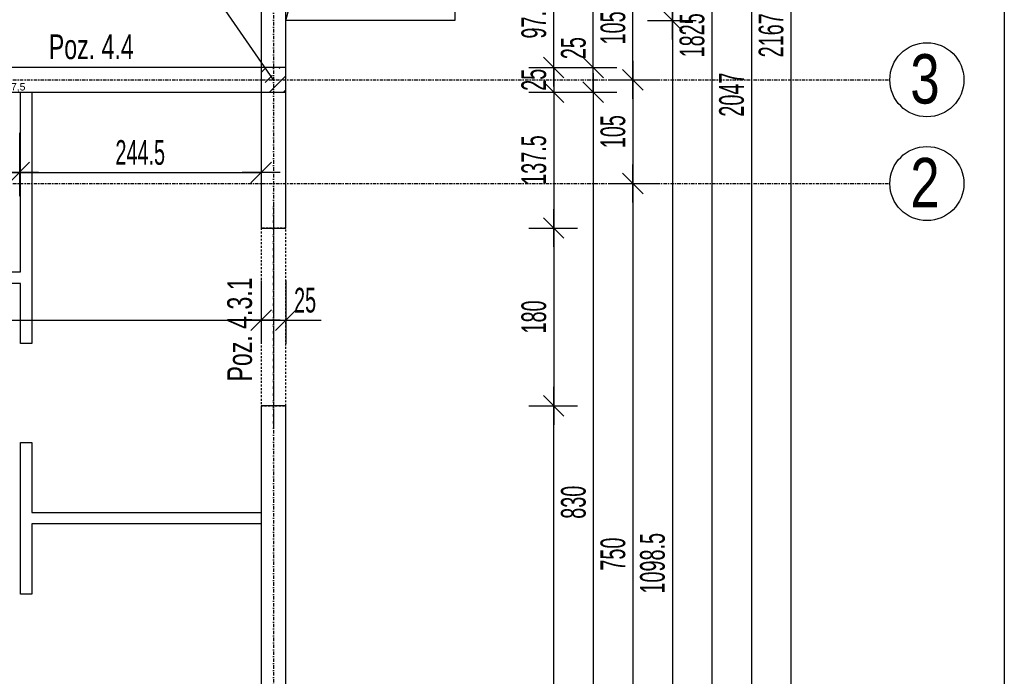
# Model space of a CAD drawing. Header units: millimetres. Extents: x -6373 to 10868, y -2819 to 2013.
# Tile 33 of 67: x -3297 to -2301, y -492 to 172. Entities that reach past the tile are written whole.
import ezdxf

# ---------------------------------------------------------------- set-up
doc = ezdxf.new("R2010")
doc.units = ezdxf.units.MM
doc.header["$LTSCALE"] = 10
doc.linetypes.add('MO', pattern=[0.7, 0.35, -0.17, 0.01, -0.17])
doc.linetypes.add('MP', pattern=[0.36, 0.2, -0.16])
doc.layers.add('BA_obw', color=230, linetype='Continuous', plot=False)
for name, color, linetype in [('BA_szr', 1, 'Continuous'), ('BA_txs', 2, 'Continuous'), ('BA_wym', 1, 'Continuous'), ('BD_lpm', 1, 'MP'), ('BD_osm', 1, 'MO'), ('BD_txs', 2, 'Continuous'), ('BD_wic', 1, 'Continuous'), ('BD_wig', 3, 'Continuous'), ('BZ_odn', 1, 'Continuous')]:
    doc.layers.add(name, color=color, linetype=linetype)
doc.layers.add('Nowe_A-Przebicia_Nr_pióra__1', color=7, linetype='Continuous', lineweight=13)
doc.styles.add('BIKTS', font='bikromsw.shx', dxfattribs={"width": 0.8})
doc.styles.add('BIKWYM', font='bikromsw.shx', dxfattribs={"width": 0.6})
doc.styles.add('STYL_AUTOMATYCZNY_1', font='arial.ttf')
doc.dimstyles.new('BA_KR_100_cm', dxfattribs={"dimtxt": 25, "dimasz": 1.666667, "dimexe": 24, "dimexo": 0, "dimgap": 0, "dimtad": 0, "dimdec": 1, "dimrnd": 0.5, "dimzin": 9, "dimdsep": 46, "dimtxsty": 'BIKWYM', "dimblk": 'WYM-KR', "dimcen": 0, "dimdle": 20, "dimclrd": 256, "dimclre": 256, "dimclrt": 2, "dimadec": 0, "dimazin": 0, "dimtfac": 0.033333, "dimtdec": 1, "dimtmove": 0, "dimatfit": 3, "dimldrblk": 'WYM-KR', "dimfxl": 25, "dimfxlon": 1, "dimtvp": 0.8, "dimtolj": 1, "dimarcsym": 0})
doc.dimstyles.new('BZ_ST_100_cm', dxfattribs={"dimtxt": 25, "dimasz": 1.666667, "dimexe": 24, "dimexo": 0, "dimgap": 0, "dimtad": 0, "dimdec": 1, "dimrnd": 0.5, "dimdsep": 46, "dimtxsty": 'BIKWYM', "dimblk": 'WYM-ST', "dimcen": 0, "dimdle": 20, "dimclrd": 256, "dimclre": 256, "dimclrt": 7, "dimadec": 0, "dimazin": 0, "dimtfac": 0.033333, "dimtdec": 1, "dimtix": 1, "dimtmove": 2, "dimatfit": 3, "dimldrblk": 'WYM-ST', "dimfxl": 25, "dimfxlon": 1, "dimtvp": 0.8, "dimtolj": 1, "dimtzin": 0, "dimarcsym": 0})

# ---------------------------------------------------------------- blocks, each defined once
blk = doc.blocks.new('WYM-ST')
blk.add_hatch(color=256).paths.add_polyline_path([(-13, 2.88), (0, 0), (-13, -2.88)])
blk.add_lwpolyline([(0, 0), (-13, 2.88), (-13, -2.88), (0, 0)])
blk = doc.blocks.new('WYM-KR')
at = {"color": 7, "linetype": 'ByBlock'}
blk.add_line((6.24, 6.24), (-6.24, -6.24), dxfattribs=at)
at = {"linetype": 'ByBlock'}
blk.add_line((11.52, 0), (-11.52, 0), dxfattribs=at)
blk = doc.blocks.new('*D142')
at = {"layer": 'BA_wym', "lineweight": -2}
for p, q in [((-2781.41, 221.35), (-2732.41, 221.35)), ((-2756.41, 125.52), (-2756.41, 219.69)), ((-2781.41, 123.85), (-2732.41, 123.85))]:
    blk.add_line(p, q, dxfattribs=at)
at = {"layer": 'Defpoints', "color": 0}
for p in [(-3027.41, 221.35), (-2756.41, 221.35), (-3027.41, 123.85)]:
    blk.add_point(p, dxfattribs=at)
at = {"layer": 'BA_wym', "lineweight": -2, "xscale": 1.666666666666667, "yscale": 1.666666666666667, "zscale": 1.666666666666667}
for p, rotation in [((-2756.41, 221.35), 90), ((-2756.41, 123.85), 270)]:
    blk.add_blockref('WYM-KR', p, dxfattribs=dict(at, rotation=rotation))
at = {"layer": 'BA_wym', "color": 2, "insert": (-2776.41, 172.6), "char_height": 25, "attachment_point": 5, "rotation": 90, "style": 'BIKWYM'}
blk.add_mtext('\\A1;97.5', dxfattribs=at)
blk = doc.blocks.new('*D143')
at = {"layer": 'BA_wym', "lineweight": -2}
for p, q in [((-2781.41, 123.85), (-2732.41, 123.85)), ((-2756.41, 125.52), (-2756.41, 127.19)), ((-2756.41, 123.85), (-2756.41, 98.85)), ((-2781.41, 98.85), (-2732.41, 98.85)), ((-2756.41, 97.19), (-2756.41, 95.52))]:
    blk.add_line(p, q, dxfattribs=at)
at = {"layer": 'Defpoints', "color": 0}
for p in [(-3027.41, 123.85), (-3027.41, 98.85), (-2756.41, 98.85)]:
    blk.add_point(p, dxfattribs=at)
at = {"layer": 'BA_wym', "lineweight": -2, "xscale": 1.666666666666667, "yscale": 1.666666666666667, "zscale": 1.666666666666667}
for p, rotation in [((-2756.41, 123.85), 270), ((-2756.41, 98.85), 90)]:
    blk.add_blockref('WYM-KR', p, dxfattribs=dict(at, rotation=rotation))
at = {"layer": 'BA_wym', "color": 2, "insert": (-2776.41, 111.35), "char_height": 25, "attachment_point": 5, "rotation": 90, "style": 'BIKWYM'}
blk.add_mtext('\\A1;25', dxfattribs=at)
blk = doc.blocks.new('*D144')
at = {"layer": 'BA_wym', "lineweight": -2}
for p, q in [((-2781.41, 98.85), (-2732.41, 98.85)), ((-2756.41, 97.19), (-2756.41, -36.98)), ((-2781.41, -38.65), (-2732.41, -38.65))]:
    blk.add_line(p, q, dxfattribs=at)
at = {"layer": 'Defpoints', "color": 0}
for p in [(-3027.41, 98.85), (-3027.41, -38.65), (-2756.41, -38.65)]:
    blk.add_point(p, dxfattribs=at)
at = {"layer": 'BA_wym', "lineweight": -2, "xscale": 1.666666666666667, "yscale": 1.666666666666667, "zscale": 1.666666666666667}
for p, rotation in [((-2756.41, 98.85), 90), ((-2756.41, -38.65), 270)]:
    blk.add_blockref('WYM-KR', p, dxfattribs=dict(at, rotation=rotation))
at = {"layer": 'BA_wym', "color": 2, "insert": (-2776.41, 30.1), "char_height": 25, "attachment_point": 5, "rotation": 90, "style": 'BIKWYM'}
blk.add_mtext('\\A1;137.5', dxfattribs=at)
blk = doc.blocks.new('*D145')
at = {"layer": 'BA_wym', "lineweight": -2}
for p, q in [((-2781.41, -38.65), (-2732.41, -38.65)), ((-2756.41, -40.31), (-2756.41, -216.98)), ((-2781.41, -218.65), (-2732.41, -218.65))]:
    blk.add_line(p, q, dxfattribs=at)
at = {"layer": 'Defpoints', "color": 0}
for p in [(-3027.41, -38.65), (-3027.41, -218.65), (-2756.41, -218.65)]:
    blk.add_point(p, dxfattribs=at)
at = {"layer": 'BA_wym', "lineweight": -2, "xscale": 1.666666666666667, "yscale": 1.666666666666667, "zscale": 1.666666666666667}
for p, rotation in [((-2756.41, -38.65), 90), ((-2756.41, -218.65), 270)]:
    blk.add_blockref('WYM-KR', p, dxfattribs=dict(at, rotation=rotation))
at = {"layer": 'BA_wym', "color": 2, "insert": (-2776.41, -128.65), "char_height": 25, "attachment_point": 5, "rotation": 90, "style": 'BIKWYM'}
blk.add_mtext('\\A1;180', dxfattribs=at)
blk = doc.blocks.new('*D146')
at = {"layer": 'BA_wym', "lineweight": -2}
for p, q in [((-2781.41, -218.65), (-2732.41, -218.65)), ((-2756.41, -900.48), (-2756.41, -220.31)), ((-2781.41, -902.15), (-2732.41, -902.15))]:
    blk.add_line(p, q, dxfattribs=at)
at = {"layer": 'Defpoints', "color": 0}
for p in [(-3027.41, -218.65), (-2756.41, -218.65), (-3027.41, -902.15)]:
    blk.add_point(p, dxfattribs=at)
at = {"layer": 'BA_wym', "lineweight": -2, "xscale": 1.666666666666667, "yscale": 1.666666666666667, "zscale": 1.666666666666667}
for p, rotation in [((-2756.41, -218.65), 90), ((-2756.41, -902.15), 270)]:
    blk.add_blockref('WYM-KR', p, dxfattribs=dict(at, rotation=rotation))
at = {"layer": 'BA_wym', "color": 2, "insert": (-2776.41, -560.4), "char_height": 25, "attachment_point": 5, "rotation": 90, "style": 'BIKWYM'}
blk.add_mtext('\\A1;683.5', dxfattribs=at)
blk = doc.blocks.new('*D149')
at = {"layer": 'BA_wym', "lineweight": -2}
for p, q in [((-2741.41, 1043.85), (-2692.41, 1043.85)), ((-2716.41, 125.52), (-2716.41, 1042.19)), ((-2741.41, 123.85), (-2692.41, 123.85))]:
    blk.add_line(p, q, dxfattribs=at)
at = {"layer": 'Defpoints', "color": 0}
for p in [(-3027.41, 1043.85), (-2716.41, 1043.85), (-3027.41, 123.85)]:
    blk.add_point(p, dxfattribs=at)
at = {"layer": 'BA_wym', "lineweight": -2, "xscale": 1.666666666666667, "yscale": 1.666666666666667, "zscale": 1.666666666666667}
for p, rotation in [((-2716.41, 1043.85), 90), ((-2716.41, 123.85), 270)]:
    blk.add_blockref('WYM-KR', p, dxfattribs=dict(at, rotation=rotation))
at = {"layer": 'BA_wym', "color": 2, "insert": (-2736.41, 583.85), "char_height": 25, "attachment_point": 5, "rotation": 90, "style": 'BIKWYM'}
blk.add_mtext('\\A1;920', dxfattribs=at)
blk = doc.blocks.new('*D150')
at = {"layer": 'BA_wym', "lineweight": -2}
for p, q in [((-2716.41, 125.52), (-2716.41, 159.57)), ((-2741.41, 123.85), (-2692.41, 123.85)), ((-2716.41, 98.85), (-2716.41, 123.85)), ((-2741.41, 98.85), (-2692.41, 98.85)), ((-2716.41, 97.19), (-2716.41, 95.52))]:
    blk.add_line(p, q, dxfattribs=at)
at = {"layer": 'Defpoints', "color": 0}
for p in [(-3027.41, 123.85), (-2716.41, 123.85), (-3027.41, 98.85)]:
    blk.add_point(p, dxfattribs=at)
at = {"layer": 'BA_wym', "lineweight": -2, "xscale": 1.666666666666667, "yscale": 1.666666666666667, "zscale": 1.666666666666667}
for p, rotation in [((-2716.41, 123.85), 270), ((-2716.41, 98.85), 90)]:
    blk.add_blockref('WYM-KR', p, dxfattribs=dict(at, rotation=rotation))
at = {"layer": 'BA_wym', "color": 2, "insert": (-2736.41, 143.38), "char_height": 25, "attachment_point": 5, "rotation": 90, "style": 'BIKWYM'}
blk.add_mtext('\\A1;25', dxfattribs=at)
blk = doc.blocks.new('*D151')
at = {"layer": 'BA_wym', "lineweight": -2}
for p, q in [((-2741.41, 98.85), (-2692.41, 98.85)), ((-2716.41, 97.19), (-2716.41, -729.48)), ((-2741.41, -731.15), (-2692.41, -731.15))]:
    blk.add_line(p, q, dxfattribs=at)
at = {"layer": 'Defpoints', "color": 0}
for p in [(-3027.41, 98.85), (-3052.41, -731.15), (-2716.41, -731.15)]:
    blk.add_point(p, dxfattribs=at)
at = {"layer": 'BA_wym', "lineweight": -2, "xscale": 1.666666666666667, "yscale": 1.666666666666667, "zscale": 1.666666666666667}
for p, rotation in [((-2716.41, 98.85), 90), ((-2716.41, -731.15), 270)]:
    blk.add_blockref('WYM-KR', p, dxfattribs=dict(at, rotation=rotation))
at = {"layer": 'BA_wym', "color": 2, "insert": (-2736.41, -316.15), "char_height": 25, "attachment_point": 5, "rotation": 90, "style": 'BIKWYM'}
blk.add_mtext('\\A1;830', dxfattribs=at)
blk = doc.blocks.new('*D156')
at = {"layer": 'BA_wym', "lineweight": -2}
for p, q in [((-2701.41, 216.35), (-2652.41, 216.35)), ((-2676.41, 113.02), (-2676.41, 214.69)), ((-2701.41, 111.35), (-2652.41, 111.35))]:
    blk.add_line(p, q, dxfattribs=at)
at = {"layer": 'Defpoints', "color": 0}
for p in [(-3027.41, 216.35), (-2676.41, 216.35), (-3027.41, 111.35)]:
    blk.add_point(p, dxfattribs=at)
at = {"layer": 'BA_wym', "lineweight": -2, "xscale": 1.666666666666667, "yscale": 1.666666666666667, "zscale": 1.666666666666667}
for p, rotation in [((-2676.41, 216.35), 90), ((-2676.41, 111.35), 270)]:
    blk.add_blockref('WYM-KR', p, dxfattribs=dict(at, rotation=rotation))
at = {"layer": 'BA_wym', "color": 2, "insert": (-2696.41, 163.85), "char_height": 25, "attachment_point": 5, "rotation": 90, "style": 'BIKWYM'}
blk.add_mtext('\\A1;105', dxfattribs=at)
blk = doc.blocks.new('*D157')
at = {"layer": 'BA_wym', "lineweight": -2}
for p, q in [((-2701.41, 111.35), (-2652.41, 111.35)), ((-2676.41, 109.69), (-2676.41, 8.02)), ((-2701.41, 6.35), (-2652.41, 6.35))]:
    blk.add_line(p, q, dxfattribs=at)
at = {"layer": 'Defpoints', "color": 0}
for p in [(-3027.41, 111.35), (-3027.41, 6.35), (-2676.41, 6.35)]:
    blk.add_point(p, dxfattribs=at)
at = {"layer": 'BA_wym', "lineweight": -2, "xscale": 1.666666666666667, "yscale": 1.666666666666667, "zscale": 1.666666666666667}
for p, rotation in [((-2676.41, 111.35), 90), ((-2676.41, 6.35), 270)]:
    blk.add_blockref('WYM-KR', p, dxfattribs=dict(at, rotation=rotation))
at = {"layer": 'BA_wym', "color": 2, "insert": (-2696.41, 58.85), "char_height": 25, "attachment_point": 5, "rotation": 90, "style": 'BIKWYM'}
blk.add_mtext('\\A1;105', dxfattribs=at)
blk = doc.blocks.new('*D158')
at = {"layer": 'BA_wym', "lineweight": -2}
for p, q in [((-2701.41, 6.35), (-2652.41, 6.35)), ((-2676.41, 4.69), (-2676.41, -741.98)), ((-2701.41, -743.65), (-2652.41, -743.65))]:
    blk.add_line(p, q, dxfattribs=at)
at = {"layer": 'Defpoints', "color": 0}
for p in [(-3027.41, 6.35), (-3027.41, -743.65), (-2676.41, -743.65)]:
    blk.add_point(p, dxfattribs=at)
at = {"layer": 'BA_wym', "lineweight": -2, "xscale": 1.666666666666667, "yscale": 1.666666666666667, "zscale": 1.666666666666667}
for p, rotation in [((-2676.41, 6.35), 90), ((-2676.41, -743.65), 270)]:
    blk.add_blockref('WYM-KR', p, dxfattribs=dict(at, rotation=rotation))
at = {"layer": 'BA_wym', "color": 2, "insert": (-2696.41, -368.65), "char_height": 25, "attachment_point": 5, "rotation": 90, "style": 'BIKWYM'}
blk.add_mtext('\\A1;750', dxfattribs=at)
blk = doc.blocks.new('*D161')
at = {"layer": 'BA_wym', "lineweight": -2}
for p, q in [((-2621.41, 1068.85), (-2572.41, 1068.85)), ((-2596.41, 1067.19), (-2596.41, -754.48)), ((-2621.41, -756.15), (-2572.41, -756.15))]:
    blk.add_line(p, q, dxfattribs=at)
at = {"layer": 'Defpoints', "color": 0}
for p in [(-3027.41, 1068.85), (-3052.41, -756.15), (-2596.41, -756.15)]:
    blk.add_point(p, dxfattribs=at)
at = {"layer": 'BA_wym', "lineweight": -2, "xscale": 1.666666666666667, "yscale": 1.666666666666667, "zscale": 1.666666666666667}
for p, rotation in [((-2596.41, 1068.85), 90), ((-2596.41, -756.15), 270)]:
    blk.add_blockref('WYM-KR', p, dxfattribs=dict(at, rotation=rotation))
at = {"layer": 'BA_wym', "color": 2, "insert": (-2616.41, 156.35), "char_height": 25, "attachment_point": 5, "rotation": 90, "style": 'BIKWYM'}
blk.add_mtext('\\A1;1825', dxfattribs=at)
blk = doc.blocks.new('*D163')
at = {"layer": 'BA_wym', "lineweight": -2}
for p, q in [((-2581.41, 1119.85), (-2532.41, 1119.85)), ((-2556.41, 1118.18), (-2556.41, -925.48)), ((-2581.41, -927.15), (-2532.41, -927.15))]:
    blk.add_line(p, q, dxfattribs=at)
at = {"layer": 'Defpoints', "color": 0}
for p in [(-3717.41, 1119.85), (-3027.41, -927.15), (-2556.41, -927.15)]:
    blk.add_point(p, dxfattribs=at)
at = {"layer": 'BA_wym', "lineweight": -2, "xscale": 1.666666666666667, "yscale": 1.666666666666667, "zscale": 1.666666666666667}
for p, rotation in [((-2556.41, 1119.85), 90), ((-2556.41, -927.15), 270)]:
    blk.add_blockref('WYM-KR', p, dxfattribs=dict(at, rotation=rotation))
at = {"layer": 'BA_wym', "color": 2, "insert": (-2576.41, 96.35), "char_height": 25, "attachment_point": 5, "rotation": 90, "style": 'BIKWYM'}
blk.add_mtext('\\A1;2047', dxfattribs=at)
blk = doc.blocks.new('*D185')
at = {"layer": 'BA_wym', "lineweight": -2}
for p, q in [((-3567.41, -91.84), (-3567.41, -155.84)), ((-3052.41, -91.84), (-3052.41, -155.84)), ((-3565.75, -131.84), (-3054.08, -131.84))]:
    blk.add_line(p, q, dxfattribs=at)
at = {"layer": 'Defpoints', "color": 0}
for p in [(-3567.41, -6.15), (-3052.41, -10.71), (-3052.41, -131.84)]:
    blk.add_point(p, dxfattribs=at)
at = {"layer": 'BA_wym', "lineweight": -2, "xscale": 1.666666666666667, "yscale": 1.666666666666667, "zscale": 1.666666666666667, "rotation": 180}
blk.add_blockref('WYM-KR', (-3567.41, -131.84), dxfattribs=at)
at = {"layer": 'BA_wym', "lineweight": -2, "xscale": 1.666666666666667, "yscale": 1.666666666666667, "zscale": 1.666666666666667}
blk.add_blockref('WYM-KR', (-3052.41, -131.84), dxfattribs=at)
at = {"layer": 'BA_wym', "color": 2, "insert": (-3335.63, -111.84), "char_height": 25, "attachment_point": 5, "style": 'BIKWYM'}
blk.add_mtext('\\A1;515', dxfattribs=at)
blk = doc.blocks.new('*D186')
at = {"layer": 'BA_wym', "lineweight": -2}
for p, q in [((-3052.41, -91.84), (-3052.41, -155.84)), ((-3027.41, -91.84), (-3027.41, -155.84)), ((-3054.08, -131.84), (-3055.75, -131.84)), ((-3052.41, -131.84), (-3027.41, -131.84)), ((-3025.75, -131.84), (-2991.7, -131.84))]:
    blk.add_line(p, q, dxfattribs=at)
at = {"layer": 'Defpoints', "color": 0}
for p in [(-3052.41, -10.71), (-3027.41, -10.71), (-3027.41, -131.84)]:
    blk.add_point(p, dxfattribs=at)
at = {"layer": 'BA_wym', "lineweight": -2, "xscale": 1.666666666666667, "yscale": 1.666666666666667, "zscale": 1.666666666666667}
blk.add_blockref('WYM-KR', (-3052.41, -131.84), dxfattribs=at)
at = {"layer": 'BA_wym', "lineweight": -2, "xscale": 1.666666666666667, "yscale": 1.666666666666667, "zscale": 1.666666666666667, "rotation": 180}
blk.add_blockref('WYM-KR', (-3027.41, -131.84), dxfattribs=at)
at = {"layer": 'BA_wym', "color": 2, "insert": (-3007.89, -111.84), "char_height": 25, "attachment_point": 5, "style": 'BIKWYM'}
blk.add_mtext('\\A1;25', dxfattribs=at)
blk = doc.blocks.new('*D253')
at = {"layer": 'BA_wym', "lineweight": -2}
for p, q in [((-3346.9, 57.62), (-3346.9, -6.38)), ((-3296.91, 57.62), (-3296.91, -6.38)), ((-3345.23, 17.62), (-3298.58, 17.62))]:
    blk.add_line(p, q, dxfattribs=at)
at = {"layer": 'Defpoints', "color": 0}
for p in [(-3346.9, 70.35), (-3296.91, 70.35), (-3296.91, 17.62)]:
    blk.add_point(p, dxfattribs=at)
at = {"layer": 'BA_wym', "lineweight": -2, "xscale": 1.666666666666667, "yscale": 1.666666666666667, "zscale": 1.666666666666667}
for p, rotation in [((-3346.9, 17.62), 180), ((-3296.91, 17.62), 360)]:
    blk.add_blockref('WYM-KR', p, dxfattribs=dict(at, rotation=rotation))
at = {"layer": 'BA_wym', "color": 2, "insert": (-3321.9, 37.62), "char_height": 25, "attachment_point": 5, "style": 'BIKWYM'}
blk.add_mtext('\\A1;50', dxfattribs=at)
blk = doc.blocks.new('*D254')
at = {"layer": 'BA_wym', "lineweight": -2}
for p, q in [((-3296.91, 57.62), (-3296.91, -6.38)), ((-3052.41, 57.62), (-3052.41, -6.38)), ((-3295.25, 17.62), (-3054.08, 17.62))]:
    blk.add_line(p, q, dxfattribs=at)
at = {"layer": 'Defpoints', "color": 0}
for p in [(-3052.41, 98.85), (-3296.91, 70.35), (-3052.41, 17.62)]:
    blk.add_point(p, dxfattribs=at)
at = {"layer": 'BA_wym', "lineweight": -2, "xscale": 1.666666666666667, "yscale": 1.666666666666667, "zscale": 1.666666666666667}
for p, rotation in [((-3296.91, 17.62), 180), ((-3052.41, 17.62), 360)]:
    blk.add_blockref('WYM-KR', p, dxfattribs=dict(at, rotation=rotation))
at = {"layer": 'BA_wym', "color": 2, "insert": (-3174.66, 37.62), "char_height": 25, "attachment_point": 5, "style": 'BIKWYM'}
blk.add_mtext('\\A1;244.5', dxfattribs=at)
blk = doc.blocks.new('*D276')
at = {"layer": 'BA_wym', "lineweight": -2}
for p, q in [((-2661.41, 806.35), (-2612.41, 806.35)), ((-2636.41, 173.02), (-2636.41, 804.69)), ((-2661.41, 171.35), (-2612.41, 171.35))]:
    blk.add_line(p, q, dxfattribs=at)
at = {"layer": 'Defpoints', "color": 0}
for p in [(-2676.41, 806.35), (-2636.41, 806.35), (-2676.41, 171.35)]:
    blk.add_point(p, dxfattribs=at)
at = {"layer": 'BA_wym', "lineweight": -2, "xscale": 1.666666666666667, "yscale": 1.666666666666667, "zscale": 1.666666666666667}
for p, rotation in [((-2636.41, 806.35), 90), ((-2636.41, 171.35), 270)]:
    blk.add_blockref('WYM-KR', p, dxfattribs=dict(at, rotation=rotation))
at = {"layer": 'BA_wym', "color": 2, "insert": (-2656.41, 488.85), "char_height": 25, "attachment_point": 5, "rotation": 90, "style": 'BIKWYM'}
blk.add_mtext('\\A1;635', dxfattribs=at)
blk = doc.blocks.new('*D277')
at = {"layer": 'BA_wym', "lineweight": -2}
for p, q in [((-2661.41, 171.35), (-2612.41, 171.35)), ((-2636.41, 169.69), (-2636.41, -925.48)), ((-2661.41, -927.15), (-2612.41, -927.15))]:
    blk.add_line(p, q, dxfattribs=at)
at = {"layer": 'Defpoints', "color": 0}
for p in [(-2676.41, 171.35), (-2676.41, -927.15), (-2636.41, -927.15)]:
    blk.add_point(p, dxfattribs=at)
at = {"layer": 'BA_wym', "lineweight": -2, "xscale": 1.666666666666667, "yscale": 1.666666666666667, "zscale": 1.666666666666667}
for p, rotation in [((-2636.41, 171.35), 90), ((-2636.41, -927.15), 270)]:
    blk.add_blockref('WYM-KR', p, dxfattribs=dict(at, rotation=rotation))
at = {"layer": 'BA_wym', "color": 2, "insert": (-2656.41, -377.9), "char_height": 25, "attachment_point": 5, "rotation": 90, "style": 'BIKWYM'}
blk.add_mtext('\\A1;1098.5', dxfattribs=at)
blk = doc.blocks.new('*D278')
at = {"layer": 'BA_wym', "lineweight": -2}
for p, q in [((-3027.41, -1252.6), (-3027.41, -1316.6)), ((-2856.41, -1252.6), (-2856.41, -1316.6)), ((-3025.75, -1292.6), (-2858.08, -1292.6))]:
    blk.add_line(p, q, dxfattribs=at)
at = {"layer": 'Defpoints', "color": 0}
for p in [(-2856.41, 171.35), (-3027.41, -927.15), (-2856.41, -1292.6)]:
    blk.add_point(p, dxfattribs=at)
at = {"layer": 'BA_wym', "lineweight": -2, "xscale": 1.666666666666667, "yscale": 1.666666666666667, "zscale": 1.666666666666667, "rotation": 180}
blk.add_blockref('WYM-KR', (-3027.41, -1292.6), dxfattribs=at)
at = {"layer": 'BA_wym', "lineweight": -2, "xscale": 1.666666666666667, "yscale": 1.666666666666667, "zscale": 1.666666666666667}
blk.add_blockref('WYM-KR', (-2856.41, -1292.6), dxfattribs=at)
at = {"layer": 'BA_wym', "color": 2, "insert": (-2941.91, -1272.6), "char_height": 25, "attachment_point": 5, "style": 'BIKWYM'}
blk.add_mtext('\\A1;171', dxfattribs=at)
blk = doc.blocks.new('*D280')
at = {"layer": 'BA_wym', "lineweight": -2}
for p, q in [((-5803.41, -1292.6), (-5803.41, -1356.6)), ((-2856.41, -1292.6), (-2856.41, -1356.6)), ((-5801.75, -1332.6), (-2858.08, -1332.6))]:
    blk.add_line(p, q, dxfattribs=at)
at = {"layer": 'Defpoints', "color": 0}
for p in [(-5803.41, 171.35), (-2856.41, 171.35), (-2856.41, -1332.6)]:
    blk.add_point(p, dxfattribs=at)
at = {"layer": 'BA_wym', "lineweight": -2, "xscale": 1.666666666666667, "yscale": 1.666666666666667, "zscale": 1.666666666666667, "rotation": 180}
blk.add_blockref('WYM-KR', (-5803.41, -1332.6), dxfattribs=at)
at = {"layer": 'BA_wym', "lineweight": -2, "xscale": 1.666666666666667, "yscale": 1.666666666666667, "zscale": 1.666666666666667}
blk.add_blockref('WYM-KR', (-2856.41, -1332.6), dxfattribs=at)
at = {"layer": 'BA_wym', "color": 2, "insert": (-4329.91, -1312.6), "char_height": 25, "attachment_point": 5, "style": 'BIKWYM'}
blk.add_mtext('\\A1;2947', dxfattribs=at)
blk = doc.blocks.new('*D371')
at = {"layer": 'BA_wym', "lineweight": -2}
for p, q in [((-2541.41, 1239.87), (-2492.41, 1239.87)), ((-2516.41, 1238.2), (-2516.41, -925.48)), ((-2541.41, -927.15), (-2492.41, -927.15))]:
    blk.add_line(p, q, dxfattribs=at)
at = {"layer": 'Defpoints', "color": 0}
for p in [(-3711.41, 1239.87), (-3027.41, -927.15), (-2516.41, -927.15)]:
    blk.add_point(p, dxfattribs=at)
at = {"layer": 'BA_wym', "lineweight": -2, "xscale": 1.666666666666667, "yscale": 1.666666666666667, "zscale": 1.666666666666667}
for p, rotation in [((-2516.41, 1239.87), 90), ((-2516.41, -927.15), 270)]:
    blk.add_blockref('WYM-KR', p, dxfattribs=dict(at, rotation=rotation))
at = {"layer": 'BA_wym', "color": 2, "insert": (-2536.41, 156.36), "char_height": 25, "attachment_point": 5, "rotation": 90, "style": 'BIKWYM'}
blk.add_mtext('\\A1;2167', dxfattribs=at)

msp = doc.modelspace()

# ---------------------------------------------------------------- hatches: boundary and pattern name
at = {"layer": 'BA_szr'}
h = msp.add_hatch(dxfattribs=at)
h.set_pattern_fill('BIK_ZELBET', color=256, scale=100, angle=45, pattern_type=2)
h.set_pattern_definition([(45, (-14666.188, -945), (-14.142136, 14.142136), []), (45, (-14673.26, -937.929), (-14.142136, 14.142136), [10, -10])])
h.paths.add_polyline_path([(-3052.41, 98.85), (-3027.41, 98.85), (-3027.41, 123.85), (-3052.41, 123.85)])

# ---------------------------------------------------------------- linework, layer by layer
at = {"layer": 'BA_obw'}
msp.add_lwpolyline([(-6373.12, 2013.17), (-2300.61, 2013.17), (-2300.61, -1536.47), (-6373.12, -1536.47)], close=True, dxfattribs=at)
at = {"layer": 'BD_lpm'}
msp.add_lwpolyline([(-3052.41, -218.65), (-3027.41, -218.65), (-3027.41, -38.65), (-3052.41, -38.65)], close=True, dxfattribs=at)
at = {"layer": 'BD_osm', "color": 5}
msp.add_line((-3039.91, -13.65), (-3039.91, -243.65), dxfattribs=at)
at = {"layer": 'BD_osm'}
for points in [[(-3039.91, 1779.85), (-3039.91, -1432.6)], [(-6243.41, 111.35), (-2416.41, 111.35)], [(-6243.41, 6.35), (-2416.41, 6.35)]]:
    msp.add_lwpolyline(points, dxfattribs=at)
at = {"layer": 'BD_wic'}
for points in [[(-3027.41, 806.35), (-2856.41, 806.35), (-2856.41, 171.35), (-3027.41, 171.35)], [(-3027.41, 171.35), (-2856.41, 806.35)], [(-3284.41, 98.85), (-3284.41, -155.66), (-3295.91, -155.66), (-3295.91, -94.65), (-3386.91, -94.65), (-3386.91, -83.15), (-3295.91, -83.15), (-3295.91, 98.85)], [(-3052.41, -338.16), (-3284.41, -338.16), (-3284.41, -409.16), (-3295.91, -409.16), (-3295.91, -255.66), (-3284.41, -255.66), (-3284.41, -326.66), (-3052.41, -326.66)]]:
    msp.add_lwpolyline(points, dxfattribs=at)
for centre in [(-2378.91, 111.35), (-2378.91, 6.35)]:
    msp.add_circle(centre, 37.5, dxfattribs=at)
at = {"layer": 'BD_wig'}
for points in [[(-3052.41, -38.65), (-3027.41, -38.65), (-3027.41, 221.35), (-3052.41, 221.35), (-3052.41, 123.85), (-3567.41, 123.85), (-3567.41, 228.85), (-3603.41, 228.85), (-3603.41, 203.85), (-3592.41, 203.85), (-3592.41, 18.85), (-3603.41, 18.85), (-3603.41, -6.15), (-3567.41, -6.15), (-3567.41, 98.85), (-3052.41, 98.85), (-3052.41, -38.65)], [(-3052.41, -927.15), (-3027.41, -927.15), (-3027.41, -218.65), (-3052.41, -218.65), (-3052.41, -731.15), (-3079.92, -731.15), (-3079.92, -756.15), (-3052.41, -756.15), (-3052.41, -927.15)]]:
    msp.add_lwpolyline(points, dxfattribs=at)
msp.add_lwpolyline([(-3052.41, 98.85), (-3027.41, 98.85), (-3027.41, 123.85), (-3052.41, 123.85)], close=True, dxfattribs=at)

# ---------------------------------------------------------------- texts
at = {"layer": 'BA_txs', "style": 'BIKTS', "width": 0.7}
msp.add_text('Poz. 4.4', height=25, dxfattribs=at).set_placement((-3267.11, 132.25))
msp.add_text('Poz. 4.3.1', height=25, rotation=90, dxfattribs=at).set_placement((-3061.64, -193.98))
at = {"layer": 'BD_txs', "style": 'BIKTS', "width": 0.8}
for s, p in [('3', (-2395.72, 87.29)), ('2', (-2395.72, -17.71))]:
    msp.add_text(s, height=50, dxfattribs=at).set_placement(p)
at = {"layer": 'Nowe_A-Przebicia_Nr_pióra__1', "color": 7, "lineweight": 13, "style": 'STYL_AUTOMATYCZNY_1'}
msp.add_text(' /27,5', height=7.5, dxfattribs=at).set_placement((-3317, 100.52))

# ---------------------------------------------------------------- dimensions: what is measured, and where the dimension line sits
at = {"layer": 'BA_wym'}
for base, p1, p2, angle, override, picture, middle in [((-2516.41, -927.15), (-3711.41, 1239.87), (-3027.41, -927.15), 90, {"dimatfit": 1}, '*D371', (-2536.41, 156.36)), ((-2556.41, -927.15), (-3717.41, 1119.85), (-3027.41, -927.15), 90, {"dimatfit": 1}, '*D163', (-2576.41, 96.35)), ((-2596.41, -756.15), (-3027.41, 1068.85), (-3052.41, -756.15), 90, {"dimatfit": 1}, '*D161', (-2616.41, 156.35)), ((-2716.41, 1043.85), (-3027.41, 123.85), (-3027.41, 1043.85), 90, {"dimatfit": 1}, '*D149', (-2736.41, 583.85)), ((-2636.41, 806.35), (-2676.41, 171.35), (-2676.41, 806.35), 90, {"dimatfit": 1}, '*D276', (-2656.41, 488.85)), ((-2756.41, 221.35), (-3027.41, 123.85), (-3027.41, 221.35), 90, {"dimatfit": 1}, '*D142', (-2776.41, 172.6)), ((-2676.41, 216.35), (-3027.41, 111.35), (-3027.41, 216.35), 90, {"dimatfit": 1}, '*D156', (-2696.41, 163.85)), ((-2636.41, -927.15), (-2676.41, 171.35), (-2676.41, -927.15), 90, {"dimatfit": 1}, '*D277', (-2656.41, -377.9)), ((-2716.41, 123.85), (-3027.41, 98.85), (-3027.41, 123.85), 90, {"dimatfit": 1}, '*D150', (-2736.41, 143.38)), ((-2676.41, 6.35), (-3027.41, 111.35), (-3027.41, 6.35), 90, {"dimatfit": 1}, '*D157', (-2696.41, 58.85)), ((-2716.41, -731.15), (-3027.41, 98.85), (-3052.41, -731.15), 90, {"dimatfit": 1}, '*D151', (-2736.41, -316.15)), ((-2756.41, -38.65), (-3027.41, 98.85), (-3027.41, -38.65), 90, {"dimatfit": 1}, '*D144', (-2776.41, 30.1)), ((-3052.41, 17.62), (-3296.91, 70.35), (-3052.41, 98.85), 180, {"dimatfit": 1, "dimfxl": 40}, '*D254', (-3174.66, 37.62)), ((-3296.91, 17.62), (-3346.9, 70.35), (-3296.91, 70.35), 180, {"dimatfit": 1, "dimfxl": 40}, '*D253', (-3321.9, 37.62)), ((-2676.41, -743.65), (-3027.41, 6.35), (-3027.41, -743.65), 90, {"dimatfit": 1}, '*D158', (-2696.41, -368.65)), ((-2756.41, -218.65), (-3027.41, -38.65), (-3027.41, -218.65), 90, {"dimatfit": 1}, '*D145', (-2776.41, -128.65)), ((-2756.41, -218.65), (-3027.41, -902.15), (-3027.41, -218.65), 90, {"dimatfit": 1}, '*D146', (-2776.41, -560.4))]:
    dim = msp.add_linear_dim(base=base, p1=p1, p2=p2, angle=angle, dimstyle='BA_KR_100_cm', override=override, dxfattribs=at)
    dim.commit()
    dim.dimension.update_dxf_attribs({"geometry": picture, "text_midpoint": middle})
for base, p1, p2, override, picture, middle in [((-2856.41, -1332.6), (-5803.41, 171.35), (-2856.41, 171.35), {"dimatfit": 1, "dimfxl": 40}, '*D280', (-4329.91, -1312.6)), ((-2856.41, -1292.6), (-3027.41, -927.15), (-2856.41, 171.35), {"dimatfit": 1, "dimfxl": 40}, '*D278', (-2941.91, -1272.6)), ((-3027.41, -131.84), (-3052.41, -10.71), (-3027.41, -10.71), {"dimblk": 'WYM-KR', "dimatfit": 1, "dimfxl": 40}, '*D186', (-3007.89, -111.84))]:
    dim = msp.add_linear_dim(base=base, p1=p1, p2=p2, dimstyle='BA_KR_100_cm', override=override, dxfattribs=at)
    dim.commit()
    dim.dimension.update_dxf_attribs({"geometry": picture, "text_midpoint": middle})
dim = msp.add_linear_dim(base=(-2756.41, 98.85), p1=(-3027.41, 123.85), p2=(-3027.41, 98.85), angle=90, dimstyle='BA_KR_100_cm', override={"dimatfit": 1}, dxfattribs=at)
dim.commit()
dim.dimension.update_dxf_attribs({"geometry": '*D143', "text_midpoint": (-2756.41, 111.35), "dimtype": 160})
dim = msp.add_linear_dim(base=(-3052.41, -131.84), p1=(-3567.41, -6.15), p2=(-3052.41, -10.71), dimstyle='BA_KR_100_cm', override={"dimtmove": 1, "dimatfit": 1, "dimfxl": 40}, dxfattribs=at)
dim.commit()
dim.dimension.update_dxf_attribs({"geometry": '*D185', "text_midpoint": (-3335.63, -131.84), "dimtype": 160})

# ---------------------------------------------------------------- leaders
at = {"layer": 'BZ_odn', "has_arrowhead": 0}
msp.add_leader([(-3039.91, 111.35), (-3108.84, 210.98), (-3295.22, 210.98)], dimstyle='BZ_ST_100_cm', dxfattribs=at)

doc.saveas('drawing.dxf')
